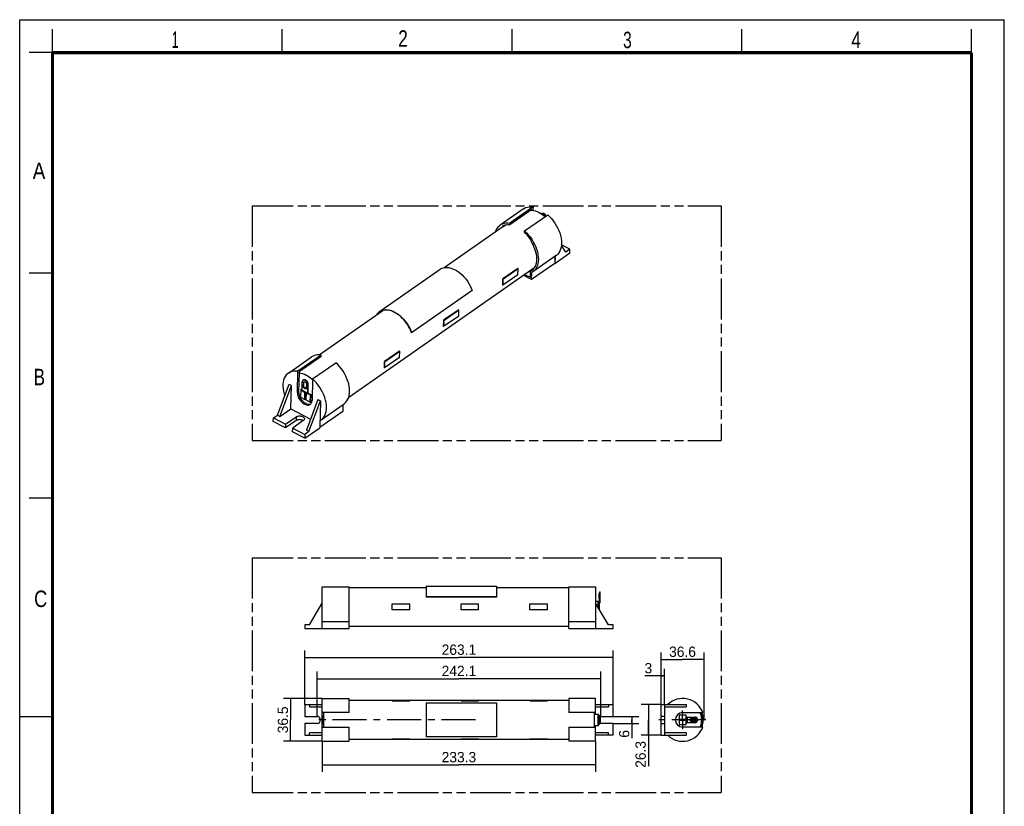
# Model space of a CAD drawing. Header units: millimetres. Extents: x 0 to 210, y 0 to 297.
# Tile 2 of 2: x 0 to 210, y 129 to 297. Entities that reach past the tile are written whole.
import ezdxf
from ezdxf.enums import TextEntityAlignment as Align

# ---------------------------------------------------------------- set-up
doc = ezdxf.new("R2010")
doc.units = ezdxf.units.MM
doc.header["$LTSCALE"] = 19.36
doc.linetypes.add('CENTER', pattern=[0.6, 0.375, -0.075, 0.075, -0.075])
doc.linetypes.add('PHANTOM', pattern=[0.8, 0.45, -0.05, 0.1, -0.05, 0.1, -0.05])
doc.layers.get('0').update_dxf_attribs({"linetype": 'CONTINUOUS'})
for name, color, linetype in [('DEFAULT_3', 7, 'PHANTOM'), ('Z_AXIS', 7, 'CONTINUOUS'), ('Z_DIM_2D', 7, 'CONTINUOUS')]:
    doc.layers.add(name, color=color, linetype=linetype)
doc.styles.add('TEXTSTYLE_2', font='txt', dxfattribs={"width": 0.75})
doc.styles.add('TEXTSTYLE_3', font='tridonic-metric-print-light.otf')
doc.dimstyles.new('DIMSTYLE_1', dxfattribs={"dimtxt": 2.2, "dimasz": 3.5, "dimexe": 1.5, "dimexo": 0, "dimgap": 0.55, "dimtad": 1, "dimdec": 1, "dimlfac": 4, "dimdsep": 46, "dimtxsty": 'TEXTSTYLE_3', "dimcen": 0.09, "dimclrt": 5, "dimadec": 1, "dimazin": 2, "dimtp": 0.5, "dimtm": 0.5, "dimtfac": 1, "dimtdec": 1, "dimtofl": 0, "dimtmove": 0, "dimatfit": 3, "dimfxl": 0, "dimtolj": 1, "dimarcsym": 0})
doc.dimstyles.new('DIMSTYLE_2', dxfattribs={"dimtxt": 2.2, "dimasz": 3.5, "dimexe": 1.5, "dimexo": 0, "dimgap": 0.55, "dimtad": 1, "dimlfac": 4, "dimdsep": 46, "dimtxsty": 'TEXTSTYLE_3', "dimcen": 0.09, "dimclrt": 5, "dimazin": 2, "dimtp": 0.3, "dimtm": 0.3, "dimtfac": 1, "dimtofl": 0, "dimtmove": 0, "dimatfit": 3, "dimfxl": 0, "dimtolj": 1, "dimarcsym": 0})
doc.dimstyles.new('DIMSTYLE_3', dxfattribs={"dimtxt": 2.2, "dimasz": 3.5, "dimexe": 1.5, "dimexo": 0, "dimgap": 0.55, "dimtad": 1, "dimdec": 1, "dimlfac": 4, "dimdsep": 46, "dimtxsty": 'TEXTSTYLE_3', "dimcen": 0.09, "dimclrt": 5, "dimadec": 1, "dimazin": 2, "dimtp": 0.3, "dimtm": 0.3, "dimtfac": 1, "dimtdec": 1, "dimtofl": 0, "dimtmove": 0, "dimatfit": 3, "dimfxl": 0, "dimtolj": 1, "dimarcsym": 0})
doc.dimstyles.new('DIMSTYLE_4', dxfattribs={"dimtxt": 2.2, "dimasz": 3.5, "dimexe": 1.5, "dimexo": 0, "dimgap": 0.55, "dimtad": 1, "dimlfac": 4, "dimdsep": 46, "dimtxsty": 'TEXTSTYLE_3', "dimcen": 0.09, "dimclrt": 5, "dimazin": 2, "dimtp": 0.1, "dimtm": 0.1, "dimtfac": 1, "dimtofl": 0, "dimtmove": 0, "dimatfit": 3, "dimfxl": 0, "dimtolj": 1, "dimarcsym": 0})
doc.dimstyles.new('DIMSTYLE_5', dxfattribs={"dimtxt": 2.2, "dimasz": 3.5, "dimexe": 1.5, "dimexo": 0, "dimgap": 0.55, "dimtad": 1, "dimlfac": 4, "dimdsep": 46, "dimtxsty": 'TEXTSTYLE_3', "dimcen": 0.09, "dimclrt": 5, "dimazin": 2, "dimtp": 0.2, "dimtm": 0.2, "dimtfac": 1, "dimtofl": 0, "dimtmove": 0, "dimatfit": 3, "dimfxl": 0, "dimtolj": 1, "dimarcsym": 0})

# ---------------------------------------------------------------- blocks, each defined once
blk = doc.blocks.new('*D1')
at = {"layer": 'Z_DIM_2D', "color": 2, "linetype": 'Continuous', "transparency": 16777216}
for p, q in [((60.8, 151.06), (60.8, 162.59)), ((126.57, 151.06), (126.57, 162.59)), ((60.8, 161.09), (93.68, 161.09)), ((126.57, 161.09), (93.68, 161.09))]:
    blk.add_line(p, q, dxfattribs=at)
at = {"layer": 'Z_DIM_2D', "color": 5, "linetype": 'Continuous', "transparency": 16777216, "style": 'TEXTSTYLE_3'}
blk.add_text('263.1', height=2.2, dxfattribs=at).set_placement((93.68, 161.64), align=Align.CENTER)
blk = doc.blocks.new('_NONE')
blk = doc.blocks.new('*D2')
at = {"layer": 'Z_DIM_2D', "color": 2, "linetype": 'Continuous', "transparency": 16777216}
for p, q in [((63.43, 148.53), (63.43, 158.06)), ((123.94, 148.53), (123.94, 158.06)), ((63.43, 156.56), (93.68, 156.56)), ((123.94, 156.56), (93.68, 156.56))]:
    blk.add_line(p, q, dxfattribs=at)
at = {"layer": 'Z_DIM_2D', "color": 5, "linetype": 'Continuous', "transparency": 16777216, "style": 'TEXTSTYLE_3'}
blk.add_text('242.1', height=2.2, dxfattribs=at).set_placement((93.68, 157.11), align=Align.CENTER)
blk = doc.blocks.new('*D3')
at = {"layer": 'Z_DIM_2D', "color": 2, "linetype": 'Continuous', "transparency": 16777216}
for p, q in [((64.53, 152.34), (56.28, 152.34)), ((57.78, 152.34), (57.78, 147.78)), ((57.78, 143.21), (57.78, 147.78)), ((64.53, 143.21), (56.28, 143.21))]:
    blk.add_line(p, q, dxfattribs=at)
at = {"layer": 'Z_DIM_2D', "color": 5, "linetype": 'Continuous', "transparency": 16777216, "style": 'TEXTSTYLE_3'}
blk.add_text('36.5', height=2.2, rotation=90, dxfattribs=at).set_placement((57.23, 147.78), align=Align.CENTER)
blk = doc.blocks.new('*D4')
at = {"layer": 'Z_DIM_2D', "color": 2, "linetype": 'Continuous', "transparency": 16777216}
for p, q in [((136.79, 151.06), (136.79, 162.15)), ((145.95, 147.78), (145.95, 162.15)), ((136.79, 160.65), (141.37, 160.65)), ((145.95, 160.65), (141.37, 160.65))]:
    blk.add_line(p, q, dxfattribs=at)
at = {"layer": 'Z_DIM_2D', "color": 5, "linetype": 'Continuous', "transparency": 16777216, "style": 'TEXTSTYLE_3'}
blk.add_text('36.6', height=2.2, dxfattribs=at).set_placement((141.37, 161.2), align=Align.CENTER)
blk = doc.blocks.new('*D5')
at = {"layer": 'Z_DIM_2D', "color": 2, "linetype": 'Continuous', "transparency": 16777216}
for p, q in [((126.57, 148.53), (132.07, 148.53)), ((126.57, 147.03), (132.07, 147.03)), ((130.57, 148.53), (130.57, 147.78)), ((130.57, 147.03), (130.57, 147.78)), ((130.57, 147.78), (130.57, 143.89))]:
    blk.add_line(p, q, dxfattribs=at)
at = {"layer": 'Z_DIM_2D', "color": 5, "linetype": 'Continuous', "transparency": 16777216, "style": 'TEXTSTYLE_3'}
blk.add_text('6', height=2.2, rotation=90, dxfattribs=at).set_placement((130.02, 145.61), align=Align.RIGHT)
blk = doc.blocks.new('*D6')
at = {"layer": 'Z_DIM_2D', "color": 2, "linetype": 'Continuous', "transparency": 16777216}
for p, q in [((136.79, 151.06), (136.79, 158.64)), ((137.54, 151.06), (137.54, 158.64)), ((137.16, 157.14), (133.33, 157.14)), ((136.79, 157.14), (137.16, 157.14)), ((137.54, 157.14), (137.16, 157.14))]:
    blk.add_line(p, q, dxfattribs=at)
at = {"layer": 'Z_DIM_2D', "color": 5, "linetype": 'Continuous', "transparency": 16777216, "style": 'TEXTSTYLE_3'}
blk.add_text('3', height=2.2, dxfattribs=at).set_placement((134.9, 157.69), align=Align.RIGHT)
blk = doc.blocks.new('*D7')
at = {"layer": 'Z_DIM_2D', "color": 2, "linetype": 'Continuous', "transparency": 16777216}
for p, q in [((136.79, 151.06), (132.58, 151.06)), ((134.08, 151.06), (134.08, 147.78)), ((134.08, 144.49), (134.08, 147.78)), ((134.08, 147.78), (134.08, 137.91)), ((136.79, 144.49), (132.58, 144.49))]:
    blk.add_line(p, q, dxfattribs=at)
at = {"layer": 'Z_DIM_2D', "color": 5, "linetype": 'Continuous', "transparency": 16777216, "style": 'TEXTSTYLE_3'}
blk.add_text('26.3', height=2.2, rotation=90, dxfattribs=at).set_placement((133.53, 143.28), align=Align.RIGHT)
blk = doc.blocks.new('*D8')
at = {"layer": 'Z_DIM_2D', "color": 2, "linetype": 'Continuous', "transparency": 16777216}
for p, q in [((64.53, 143.21), (64.53, 136.69)), ((122.84, 143.21), (122.84, 136.69)), ((64.53, 138.19), (93.68, 138.19)), ((122.84, 138.19), (93.68, 138.19))]:
    blk.add_line(p, q, dxfattribs=at)
at = {"layer": 'Z_DIM_2D', "color": 5, "linetype": 'Continuous', "transparency": 16777216, "style": 'TEXTSTYLE_3'}
blk.add_text('233.3', height=2.2, dxfattribs=at).set_placement((93.68, 138.74), align=Align.CENTER)

msp = doc.modelspace()

# ---------------------------------------------------------------- linework, layer by layer
at = {"color": 2, "linetype": 'Continuous'}
for p, q in [((0, 0), (0, 297)), ((0, 297), (210, 297)), ((210, 0), (210, 297)), ((7, 290), (7, 295)), ((56, 290), (56, 295)), ((105, 290), (105, 295)), ((154, 290), (154, 295)), ((203, 290), (203, 295)), ((7, 290), (2, 290)), ((7, 243), (2, 243)), ((7, 195), (2, 195)), ((0, 148.5), (7, 148.5))]:
    msp.add_line(p, q, dxfattribs=at)
at = {"color": 7, "linetype": 'Continuous'}
for p, q in [((107.4445, 256.695), (102.5, 253.243)), ((109.2227, 256.5762), (104.5362, 253.3042)), ((109.4904, 257.0962), (104.5459, 253.6441)), ((109.0167, 256.4323), (109.2183, 256.4192)), ((109.2183, 256.4192), (109.2227, 256.5762)), ((109.4904, 257.0962), (109.47, 256.3781)), ((107.6779, 251.9889), (112.6224, 255.4409)), ((90.5024, 244.1554), (102.8339, 252.7647)), ((102.8333, 252.7642), (103.036, 252.8894)), ((103.036, 252.8894), (103.5876, 253.2745)), ((104.5459, 253.6441), (104.5362, 253.3042)), ((107.6682, 251.649), (107.6779, 251.9889)), ((116.5026, 247.4884), (115.551, 248.9027)), ((117.3625, 248.0888), (115.5604, 249.0412)), ((117.3625, 248.0888), (116.5026, 247.4884)), ((117.3399, 247.2923), (117.3625, 248.0888)), ((114.4093, 246.7191), (109.4648, 243.2671)), ((114.153, 246.5402), (114.1113, 245.0695)), ((114.1367, 245.056), (117.3399, 247.2923)), ((114.1794, 246.5586), (114.1367, 245.056)), ((70.1862, 216.5559), (109.8402, 244.2406)), ((76.7599, 234.809), (89.6586, 243.8143)), ((106.2523, 243.9998), (103.0277, 241.7485)), ((103.0762, 241.7229), (106.3008, 243.9742)), ((106.3008, 243.9742), (106.2523, 243.9998)), ((106.2631, 242.6468), (106.3008, 243.9742)), ((109.4591, 243.7835), (108.9377, 243.4195)), ((114.1113, 245.0695), (109.1668, 241.6175)), ((114.1113, 245.0695), (114.1367, 245.056)), ((103.0277, 241.7485), (103.0762, 241.7229)), ((106.2631, 242.6468), (103.0385, 240.3955)), ((103.0385, 240.3955), (103.0762, 241.7229)), ((109.1668, 241.6175), (107.4116, 242.5451)), ((107.6752, 242.7291), (108.8703, 242.0975)), ((108.9058, 243.3502), (108.8703, 242.0975)), ((108.9076, 243.3668), (108.9058, 243.3502)), ((108.9462, 243.4245), (108.9378, 243.4194)), ((108.9462, 243.4245), (109.2371, 243.5962)), ((109.1668, 241.6175), (109.2092, 243.1121)), ((109.465, 243.2662), (109.2092, 243.1121)), ((103.0158, 240.5748), (102.99, 240.4211)), ((103.0385, 240.3955), (102.99, 240.4211)), ((96.499, 239.3), (83.6003, 230.2947)), ((63.8963, 225.5801), (77.4604, 235.05)), ((76.217, 234.1819), (76.1884, 234.2119)), ((76.9703, 234.8616), (76.7955, 234.7515)), ((93.6331, 235.1896), (90.4084, 232.9383)), ((93.6439, 233.8366), (90.4193, 231.5853)), ((90.4569, 232.9127), (93.6816, 235.164)), ((93.6816, 235.164), (93.6331, 235.1896)), ((93.6439, 233.8366), (93.6816, 235.164)), ((90.3966, 231.7646), (90.3708, 231.6109)), ((90.4193, 231.5853), (90.3708, 231.6109)), ((90.4084, 232.9383), (90.4569, 232.9127)), ((90.4193, 231.5853), (90.4569, 232.9127)), ((83.6003, 230.2947), (83.5538, 230.296)), ((57.3008, 221.6869), (62.2453, 225.139)), ((64.2912, 225.5401), (59.3467, 222.088)), ((64.2816, 225.2002), (59.595, 221.9282)), ((64.2816, 225.2002), (64.2912, 225.5401)), ((81.0139, 226.3794), (77.7892, 224.1281)), ((81.0247, 225.0264), (77.8, 222.7751)), ((77.8377, 224.1025), (81.0624, 226.3538)), ((81.0624, 226.3538), (81.0139, 226.3794)), ((81.0247, 225.0264), (81.0624, 226.3538)), ((62.4787, 220.4328), (67.4232, 223.8848)), ((77.7774, 222.9544), (77.7515, 222.8008)), ((77.8, 222.7751), (77.7515, 222.8008)), ((77.7892, 224.1281), (77.8377, 224.1025)), ((77.8, 222.7751), (77.8377, 224.1025)), ((59.2172, 217.5266), (59.3467, 222.088)), ((59.5883, 221.6906), (59.4752, 217.7067)), ((59.5567, 221.6915), (59.5583, 221.7488)), ((59.9546, 221.6261), (59.5567, 221.6915)), ((59.5583, 221.7488), (59.5906, 221.7713)), ((59.595, 221.9282), (59.5906, 221.7713)), ((54.9755, 212.7476), (57.4582, 219.2948)), ((55.5103, 212.465), (57.993, 219.0122)), ((57.4582, 219.2948), (57.993, 219.0122)), ((57.8535, 214.101), (57.993, 219.0122)), ((62.3004, 220.4426), (62.4746, 220.2867)), ((62.473, 220.2318), (62.3212, 220.3694)), ((62.4787, 220.4328), (62.3492, 215.8713)), ((62.8825, 220.0429), (62.4787, 220.4328)), ((60.3815, 217.8438), (60.3703, 217.836)), ((61.5911, 217.2047), (61.5798, 217.1968)), ((63.6204, 216.0381), (61.1377, 209.491)), ((61.6724, 209.2084), (64.1551, 215.7555)), ((63.6204, 216.0381), (64.1551, 215.7555)), ((64.1551, 215.7555), (63.9931, 210.0479)), ((64.2656, 211.711), (69.2101, 215.163)), ((68.9539, 214.9841), (68.9121, 213.5134)), ((54.093, 211.3508), (54.1156, 212.1472)), ((54.1156, 212.1472), (54.9755, 212.7476)), ((54.1156, 212.1472), (56.7002, 210.7813)), ((54.9755, 212.7476), (55.5103, 212.465)), ((55.5103, 212.465), (57.8535, 214.101)), ((56.7002, 210.7813), (58.9574, 212.3573)), ((57.8535, 214.101), (62.0457, 211.8855)), ((68.9121, 213.5134), (63.994, 210.0798)), ((56.6776, 209.9849), (54.093, 211.3508)), ((58.9348, 211.5608), (56.6776, 209.9849)), ((56.7002, 210.7813), (56.6776, 209.9849)), ((60.4853, 211.5498), (58.228, 209.9739)), ((60.4284, 211.557), (60.3058, 211.626)), ((60.4599, 211.5321), (60.4284, 211.557)), ((60.7899, 207.8116), (63.9931, 210.0479)), ((64.0363, 211.5699), (64.2661, 211.7106)), ((58.2054, 209.1775), (58.228, 209.9739)), ((60.7899, 207.8116), (58.2054, 209.1775)), ((58.228, 209.9739), (60.8125, 208.608)), ((60.8125, 208.608), (60.7899, 207.8116)), ((61.6724, 209.2084), (60.8125, 208.608)), ((61.6724, 209.2084), (61.1377, 209.491)), ((64.5282, 167.2589), (64.5282, 176.1515)), ((64.5282, 176.1515), (70.2782, 176.1515)), ((70.2782, 167.2589), (70.2782, 176.1515)), ((70.2782, 175.9808), (86.6782, 175.9808)), ((86.6782, 176.2683), (101.6782, 176.2683)), ((86.6782, 176.2679), (86.6782, 173.9591)), ((101.6782, 176.2679), (101.6782, 173.9591)), ((101.6782, 175.9808), (117.0907, 175.9808)), ((117.0907, 176.1515), (122.8407, 176.1515)), ((117.0907, 167.2589), (117.0907, 176.1515)), ((122.8407, 176.1515), (122.8407, 167.2589)), ((61.8032, 168.0089), (64.5282, 172.6339)), ((79.4532, 171.2308), (79.4532, 172.4808)), ((79.4532, 172.4808), (83.2032, 172.4808)), ((83.2032, 171.2308), (83.2032, 172.4808)), ((101.6782, 173.9808), (86.6782, 173.9808)), ((101.6782, 173.9591), (86.6782, 173.9591)), ((94.1282, 171.2308), (94.1282, 172.4808)), ((94.1282, 172.4808), (97.8782, 172.4808)), ((97.8782, 171.2308), (97.8782, 172.4808)), ((108.8032, 172.4808), (112.5532, 172.4808)), ((108.8032, 171.2308), (108.8032, 172.4808)), ((112.5532, 171.2308), (112.5532, 172.4808)), ((122.8407, 173.1058), (123.3532, 173.1058)), ((125.5657, 168.0089), (122.8407, 172.6339)), ((123.4782, 172.9805), (123.4782, 172.5925)), ((123.4782, 172.4875), (123.4782, 171.5519)), ((83.2032, 171.2308), (79.4532, 171.2308)), ((97.8782, 171.2308), (94.1282, 171.2308)), ((112.5532, 171.2308), (108.8032, 171.2308)), ((60.8032, 168.0089), (60.8032, 167.2589)), ((61.8032, 168.0089), (60.8032, 168.0089)), ((70.2782, 168.6664), (64.5282, 168.6664)), ((122.8407, 168.6664), (117.0907, 168.6664)), ((126.5657, 168.0089), (125.5657, 168.0089)), ((126.5657, 167.2589), (126.5657, 168.0089)), ((60.8032, 167.2589), (70.2782, 167.2589)), ((70.2782, 167.7308), (117.0907, 167.7308)), ((117.0907, 167.2589), (126.5657, 167.2589)), ((64.5282, 148.3119), (64.5282, 152.3397)), ((64.5282, 152.3394), (70.2782, 152.3394)), ((70.2782, 149.3144), (70.2782, 152.3396)), ((117.0907, 151.9019), (70.2782, 151.9019)), ((79.4532, 151.9019), (79.4532, 151.8543)), ((79.4532, 151.8543), (83.2032, 151.8543)), ((83.2032, 151.8543), (83.2032, 151.9019)), ((86.6782, 151.4155), (86.6782, 144.1384)), ((86.6782, 151.4155), (101.6782, 151.4155)), ((94.1282, 151.9019), (94.1282, 151.8543)), ((94.1282, 151.8543), (97.8782, 151.8543)), ((97.8782, 151.8543), (97.8782, 151.9019)), ((101.6782, 151.4155), (101.6782, 144.1384)), ((108.8032, 151.9019), (108.8032, 151.8543)), ((108.8032, 151.8543), (112.5532, 151.8543)), ((112.5532, 151.8543), (112.5532, 151.9019)), ((117.0907, 152.3395), (117.0907, 149.3144)), ((122.8407, 152.3394), (117.0907, 152.3394)), ((122.8407, 149.0269), (122.8407, 152.3396)), ((60.8032, 151.0644), (60.8032, 148.5269)), ((60.8032, 151.0644), (64.5282, 151.0644)), ((61.8032, 151.0644), (61.8032, 150.5394)), ((61.8032, 150.5394), (64.5282, 150.5394)), ((70.2782, 149.3144), (64.5282, 149.3144)), ((64.7907, 149.3144), (64.7907, 146.2394)), ((122.8407, 149.3144), (117.0907, 149.3144)), ((122.5407, 149.3144), (122.5407, 146.2394)), ((122.8407, 151.0644), (126.5657, 151.0644)), ((122.8407, 150.5394), (125.5657, 150.5394)), ((125.5657, 151.0644), (125.5657, 150.5394)), ((126.5657, 148.5269), (126.5657, 151.0644)), ((136.7888, 144.4894), (136.7888, 151.0644)), ((136.7888, 151.0644), (142.1638, 151.0644)), ((137.5388, 151.0644), (137.5388, 144.4894)), ((137.5388, 150.5394), (142.1638, 150.5394)), ((141.3857, 149.3144), (145.6813, 149.3144)), ((142.1638, 151.0644), (142.1638, 150.5394)), ((60.8032, 148.5269), (63.4282, 148.5269)), ((60.8032, 147.0269), (60.8032, 144.4894)), ((63.4282, 147.0269), (60.8032, 147.0269)), ((64.5282, 143.2143), (64.5282, 147.142)), ((122.5407, 149.0269), (123.3532, 149.0269)), ((123.4782, 148.9019), (123.4782, 148.7234)), ((123.4782, 148.6344), (123.4782, 146.846)), ((123.9407, 148.5269), (126.5657, 148.5269)), ((126.5657, 147.0269), (123.9407, 147.0269)), ((126.5657, 144.4894), (126.5657, 147.0269)), ((137.5388, 148.5269), (136.7888, 148.5269)), ((136.7888, 147.0269), (137.5388, 147.0269)), ((61.8032, 144.4894), (61.8032, 145.0144)), ((64.5282, 145.0144), (61.8032, 145.0144)), ((64.5282, 146.2394), (70.2782, 146.2394)), ((70.2782, 143.2144), (70.2782, 146.2394)), ((117.0907, 146.2394), (122.8407, 146.2394)), ((117.0907, 146.2394), (117.0907, 143.2143)), ((123.3532, 146.5269), (122.5407, 146.5269)), ((122.8407, 143.2142), (122.8407, 146.5269)), ((125.5657, 145.0144), (122.8407, 145.0144)), ((123.4782, 146.7769), (123.4782, 146.652)), ((125.5657, 144.4894), (125.5657, 145.0144)), ((142.1638, 145.0144), (137.5388, 145.0144)), ((145.6813, 146.2394), (141.3857, 146.2394)), ((142.1638, 145.0144), (142.1638, 144.4894)), ((60.8032, 144.4894), (64.5282, 144.4894)), ((64.5282, 143.2144), (70.2782, 143.2144)), ((70.2782, 143.6519), (117.0907, 143.6519)), ((79.4532, 143.6996), (79.4532, 143.6519)), ((83.2032, 143.6996), (79.4532, 143.6996)), ((83.2032, 143.6519), (83.2032, 143.6996)), ((101.6782, 144.1384), (86.6782, 144.1384)), ((97.8782, 143.6996), (94.1282, 143.6996)), ((94.1282, 143.6996), (94.1282, 143.6519)), ((97.8782, 143.6519), (97.8782, 143.6996)), ((112.5532, 143.6996), (108.8032, 143.6996)), ((108.8032, 143.6996), (108.8032, 143.6519)), ((112.5532, 143.6519), (112.5532, 143.6996)), ((122.8407, 143.2144), (117.0907, 143.2144)), ((126.5657, 144.4894), (122.8407, 144.4894)), ((136.7888, 144.4894), (142.1638, 144.4894))]:
    msp.add_line(p, q, dxfattribs=at)
at = {"color": 6, "linetype": 'Continuous'}
for p, q in [((111.24, 255.6428), (111.2681, 255.6679)), ((111.3541, 255.7279), (111.4182, 255.7608)), ((60.2125, 218.041), (60.2634, 219.8334)), ((60.2706, 219.9243), (60.2634, 219.8334)), ((60.5094, 219.6253), (60.4899, 218.935)), ((60.5681, 220.2583), (60.5009, 220.2231)), ((60.5981, 219.8193), (60.6191, 219.8322)), ((60.6123, 219.8282), (60.5982, 219.8191)), ((60.7145, 219.8534), (60.773, 219.8471)), ((60.773, 219.8471), (60.8388, 219.8257)), ((61.1352, 219.5501), (61.1744, 219.4709)), ((61.1752, 218.52), (61.1514, 218.4806)), ((61.1896, 218.5645), (61.1752, 218.52)), ((61.1949, 218.6152), (61.1896, 218.5645)), ((61.2028, 218.5582), (61.1978, 218.505)), ((61.2028, 218.5582), (61.2224, 219.2485)), ((61.2191, 219.3176), (61.2224, 219.2485)), ((61.422, 217.4018), (61.4729, 219.1942)), ((61.4559, 219.373), (61.4265, 219.4792)), ((61.471, 219.2794), (61.4559, 219.373)), ((61.4729, 219.1942), (61.471, 219.2794)), ((61.508, 217.4618), (61.5589, 219.2542)), ((61.5589, 219.2542), (61.557, 219.3394)), ((59.9593, 218.1537), (59.9141, 216.5609)), ((59.9141, 216.5609), (60.8053, 216.0899)), ((60.0453, 218.2138), (59.9593, 218.1537)), ((60.2038, 218.0245), (59.9593, 218.1537)), ((60.0453, 218.2138), (60.2148, 218.1241)), ((60.2262, 217.9626), (60.2179, 217.9855)), ((60.2693, 217.9212), (60.2598, 217.9253)), ((60.2599, 217.9253), (60.2693, 217.9212)), ((60.3711, 217.8665), (60.3703, 217.836)), ((60.7772, 217.6524), (60.7773, 217.6527)), ((60.7784, 217.6513), (60.7772, 217.6524)), ((60.7773, 217.6527), (60.7809, 217.6499)), ((60.8053, 216.0899), (60.8477, 217.5837)), ((60.8474, 217.5965), (60.8477, 217.5837)), ((60.9314, 217.5619), (60.8913, 216.1499)), ((60.9483, 217.5615), (60.9708, 217.5504)), ((60.9708, 217.5504), (60.9484, 217.5614)), ((61.1023, 217.4491), (61.0599, 215.9553)), ((61.102, 217.4619), (61.1023, 217.4491)), ((61.4229, 217.3723), (61.422, 217.4018)), ((61.4274, 217.3463), (61.4229, 217.3723)), ((61.4788, 217.282), (61.4693, 217.2861)), ((61.5514, 217.2567), (61.4788, 217.282)), ((61.5316, 217.404), (61.5364, 217.4019)), ((61.5364, 217.4019), (61.6089, 217.3766)), ((61.547, 217.2594), (61.5561, 217.2546)), ((61.5669, 217.2456), (61.5611, 217.2514)), ((61.5798, 217.1968), (61.5826, 217.2958)), ((61.5826, 217.2958), (61.6686, 217.3559)), ((61.9964, 217.0771), (61.5826, 217.2958)), ((61.6093, 217.3773), (61.6184, 217.3725)), ((61.6686, 217.3559), (62.0823, 217.1372)), ((61.9511, 215.4843), (61.9964, 217.0771)), ((62.0823, 217.1372), (61.9964, 217.0771)), ((62.0823, 217.1372), (62.0371, 215.5444)), ((60.8053, 216.0899), (60.8913, 216.1499)), ((61.0599, 215.9553), (61.9511, 215.4843)), ((62.0371, 215.5444), (61.9511, 215.4843)), ((123.6722, 175.0971), (123.7722, 175.0971)), ((123.6722, 175.0971), (123.6722, 172.8153)), ((123.7722, 172.8153), (123.7722, 175.0971)), ((123.4782, 172.6058), (123.5782, 172.6058)), ((123.5496, 172.6658), (123.6365, 172.7387)), ((123.5782, 172.6058), (123.5782, 171.3822)), ((123.6139, 172.5892), (123.7008, 172.6621)), ((64.5341, 147.1832), (64.5341, 148.3707)), ((64.5341, 148.3707), (64.6341, 148.3707)), ((64.6341, 147.1832), (64.6341, 148.3707)), ((64.6594, 148.3707), (64.7802, 148.3707)), ((64.6594, 147.1832), (64.7802, 147.1832)), ((64.6955, 147.6672), (64.6841, 147.673)), ((64.7098, 147.6615), (64.6955, 147.6672)), ((64.7282, 148.3707), (64.7282, 148.7769)), ((64.7907, 148.7769), (64.7282, 148.7769)), ((64.7282, 146.7769), (64.7282, 147.1832)), ((64.7405, 147.8999), (64.7567, 147.9017)), ((64.7907, 147.9019), (64.7567, 147.9019)), ((64.7567, 147.6522), (64.7658, 147.652)), ((64.7907, 147.6519), (64.7567, 147.6519)), ((64.7658, 147.652), (64.7743, 147.6519)), ((123.4782, 148.7769), (123.5782, 148.7769)), ((123.4782, 148.6344), (123.4782, 148.7234)), ((123.6469, 148.3707), (123.4782, 148.3707)), ((123.4782, 147.9019), (123.5496, 147.9019)), ((123.4782, 147.6519), (123.5496, 147.6519)), ((123.4782, 147.1832), (123.6469, 147.1832)), ((123.5406, 147.9019), (123.532, 147.9019)), ((123.5496, 147.9017), (123.5406, 147.9019)), ((123.5658, 147.6539), (123.5496, 147.6522)), ((123.5782, 148.7769), (123.5782, 148.3707)), ((123.5782, 147.1832), (123.5782, 146.7769)), ((123.5965, 147.8924), (123.6108, 147.8867)), ((123.6108, 147.8867), (123.6222, 147.8808)), ((123.6722, 148.3707), (123.6722, 147.1832)), ((123.7722, 147.1832), (123.6722, 147.1832)), ((123.7722, 148.3707), (123.7722, 147.1832)), ((140.6357, 148.7769), (140.6357, 147.9019)), ((142.1357, 148.7769), (140.6357, 148.7769)), ((140.6357, 147.9019), (142.1191, 147.9019)), ((140.6357, 147.6519), (140.6357, 146.7769)), ((142.1191, 147.6519), (140.6357, 147.6519)), ((142.0424, 148.3707), (144.0332, 148.3707)), ((142.0424, 147.1832), (144.0332, 147.1832)), ((142.1326, 147.8999), (142.1191, 147.9017)), ((142.1357, 148.3707), (142.1357, 148.7769)), ((142.1357, 146.7769), (142.1357, 147.1832)), ((142.1704, 147.6672), (142.1816, 147.674)), ((142.1816, 147.674), (142.192, 147.682)), ((142.2058, 147.858), (142.192, 147.8719)), ((142.2178, 147.8413), (142.2058, 147.858)), ((142.218, 147.7127), (142.2275, 147.7327)), ((143.3107, 147.4769), (143.2611, 147.4807)), ((143.9607, 148.1269), (143.3107, 148.1269)), ((143.3107, 147.4269), (143.9607, 147.4269)), ((143.9607, 148.0769), (144.0103, 148.0732)), ((64.7907, 146.7769), (64.7282, 146.7769)), ((123.4782, 146.7769), (123.4782, 146.846)), ((123.4782, 146.7769), (123.5782, 146.7769)), ((140.6357, 146.7769), (142.1357, 146.7769))]:
    msp.add_line(p, q, dxfattribs=at)
at = {"color": 9, "linetype": 'Continuous'}
for p, q in [((60.5837, 218.9353), (60.6034, 219.6284)), ((61.2146, 219.3082), (61.1949, 218.6152)), ((61.5589, 219.2542), (61.4729, 219.1942)), ((59.4752, 217.7067), (59.2172, 217.5266)), ((60.2125, 218.041), (61.422, 217.4018)), ((60.7773, 217.6527), (60.2693, 217.9212)), ((60.3703, 217.836), (60.8477, 217.5837)), ((61.4788, 217.282), (60.9708, 217.5504)), ((61.1023, 217.4491), (61.5798, 217.1968)), ((61.5373, 217.4145), (61.5132, 217.4272)), ((61.5364, 217.4019), (61.5275, 217.4066)), ((58.9574, 212.3573), (58.9348, 211.5608)), ((123.6222, 173.4811), (123.6222, 174.7306)), ((123.6722, 174.4308), (123.6222, 174.4308)), ((123.7722, 174.5033), (123.6722, 174.5033)), ((123.3532, 171.764), (123.3532, 173.1058)), ((123.6222, 173.7808), (123.6722, 173.7808)), ((64.6341, 147.1832), (64.5341, 147.1832)), ((64.6698, 148.1402), (64.6698, 148.3707)), ((64.6698, 147.1832), (64.6698, 147.4134)), ((64.6841, 148.0769), (64.6841, 147.4769)), ((64.7567, 147.9017), (64.7567, 148.3707)), ((64.7567, 147.1832), (64.7567, 147.6522)), ((123.3532, 146.5269), (123.3532, 149.0269)), ((123.5496, 148.3707), (123.5496, 147.9017)), ((123.5496, 147.6522), (123.5496, 147.1832)), ((123.6222, 147.4769), (123.6222, 148.0769)), ((123.6365, 148.3707), (123.6365, 148.1404)), ((123.6365, 147.4136), (123.6365, 147.1832)), ((123.6722, 148.3707), (123.7722, 148.3707)), ((142.0424, 148.3707), (142.0424, 147.9019)), ((142.0424, 147.6519), (142.0424, 147.1832)), ((142.1191, 147.9017), (142.1191, 148.3707)), ((142.1191, 147.1832), (142.1191, 147.6522)), ((142.192, 147.8719), (142.192, 148.3707)), ((142.192, 147.1832), (142.192, 147.682)), ((142.3452, 148.3707), (142.3452, 147.1832)), ((143.308, 148.0769), (143.9607, 148.0769)), ((143.3107, 148.0769), (143.3107, 148.1269)), ((143.9634, 147.4769), (143.3107, 147.4769)), ((143.9607, 147.4769), (143.9607, 147.4269))]:
    msp.add_line(p, q, dxfattribs=at)
at = {"color": 7, "linetype": 'Continuous', "const_width": 0.7}
for points in [[(7, 7), (7, 290)], [(7, 290), (203, 290)], [(203, 7), (203, 290)]]:
    msp.add_lwpolyline(points, dxfattribs=at)
at = {"color": 7, "linetype": 'Continuous'}
for points in [[(107.4443, 256.6948), (107.5692, 256.776), (107.9065, 256.9449), (108.2798, 257.0621), (108.6749, 257.127), (109.0768, 257.1382), (109.4904, 257.0962)], [(109.2183, 256.4192), (109.594, 256.3578), (109.9776, 256.2542), (110.3703, 256.1082), (110.768, 255.9205), (111.1677, 255.6916), (111.5666, 255.4221), (111.9603, 255.113), (112.0446, 255.0376)], [(112.6224, 255.4409), (113.0228, 255.0544), (113.409, 254.6293), (113.7856, 254.16), (114.1385, 253.6631), (114.4547, 253.154), (114.7364, 252.6302), (114.9828, 252.0933), (115.1907, 251.5458), (115.3581, 250.9836), (115.4807, 250.4285), (115.5516, 249.901), (115.5756, 249.4003), (115.5559, 248.9351), (115.4901, 248.4964), (115.3761, 248.0722), (115.2167, 247.6797), (115.0123, 247.3314), (114.7685, 247.0289), (114.4918, 246.7784), (114.4095, 246.7183)], [(101.5275, 251.8526), (101.627, 252.1351), (101.8169, 252.5085), (102.0466, 252.8284), (102.3146, 253.099), (102.4998, 253.2427)], [(102.4998, 253.2427), (102.6186, 253.3202), (102.9567, 253.4907), (103.3311, 253.6091), (103.7276, 253.6747), (104.1308, 253.6862), (104.5459, 253.6441)], [(103.036, 252.8894), (103.0629, 252.9447), (103.0844, 253.0029), (103.1006, 253.0642), (103.1116, 253.1285)], [(103.1116, 253.1285), (103.3252, 253.2083), (103.5492, 253.268), (103.7841, 253.3077), (104.0279, 253.3271), (104.2784, 253.3259), (104.5362, 253.3042)], [(107.6682, 251.649), (107.9171, 251.4042), (108.1578, 251.1475), (108.391, 250.8779), (108.6148, 250.5981), (108.8271, 250.3104), (109.0285, 250.014)], [(107.6779, 251.9889), (108.082, 251.5985), (108.4711, 251.1695), (108.8499, 250.6963), (109.2043, 250.1957), (109.5209, 249.6835), (109.8025, 249.1569), (110.0482, 248.6176), (110.2548, 248.0684), (110.4204, 247.5055), (110.5408, 246.9504), (110.6096, 246.4247), (110.6312, 245.9252), (110.6087, 245.458), (110.5399, 245.0172), (110.4227, 244.5938), (110.26, 244.2031), (110.0521, 243.8568), (109.8048, 243.5568), (109.5246, 243.3092), (109.465, 243.2662)], [(109.0285, 250.014), (109.0324, 249.9476), (109.0414, 249.8777), (109.0557, 249.8041), (109.0751, 249.7269)], [(109.0751, 249.7269), (109.2979, 249.3381), (109.4973, 248.9444), (109.674, 248.5444), (109.8261, 248.1425), (109.9518, 247.7431), (110.0517, 247.3448)], [(109.2371, 243.5962), (109.5383, 243.8504), (109.7791, 244.1398), (109.978, 244.4682), (110.1285, 244.8252), (110.2352, 245.2067), (110.3014, 245.5957), (110.3249, 246.0204), (110.3045, 246.5057), (110.2405, 247.0435)], [(110.0517, 247.3448), (110.0945, 247.2647), (110.1402, 247.1878), (110.1889, 247.114), (110.2405, 247.0435)], [(89.6549, 243.8109), (89.752, 243.8755), (90.049, 244.0284), (90.3878, 244.1365), (90.7545, 244.1969), (91.1394, 244.2022), (91.535, 244.1584), (91.9276, 244.0692), (92.3254, 243.9338), (92.7349, 243.7521), (93.147, 243.5264), (93.5546, 243.2594), (93.9582, 242.9495), (94.3566, 242.5971), (94.7477, 242.1989), (95.1361, 241.7418), (95.4994, 241.2549), (95.8146, 240.7617), (96.0873, 240.2658), (96.3152, 239.78), (96.499, 239.3)], [(103.0277, 241.7485), (103.0442, 241.5724), (103.0546, 241.3988), (103.059, 241.2278), (103.0573, 241.0592)], [(108.9378, 243.4194), (108.9349, 243.4172), (108.9253, 243.4076), (108.9174, 243.3957), (108.9114, 243.382), (108.9076, 243.3668)], [(103.0573, 241.0592), (103.0495, 240.8938), (103.0357, 240.7324), (103.0158, 240.5748)], [(76.1884, 234.2119), (76.3722, 234.4615), (76.5938, 234.6799), (76.7562, 234.8056)], [(76.7955, 234.7515), (76.6816, 234.6667), (76.4363, 234.4355), (76.279, 234.2252)], [(76.7562, 234.8056), (76.8533, 234.8702), (77.1503, 235.0231), (77.4891, 235.1312), (77.8558, 235.1916), (78.2407, 235.1969), (78.6363, 235.1531), (79.0289, 235.0639), (79.4267, 234.9285), (79.8362, 234.7468), (80.2483, 234.5211), (80.6559, 234.2541), (81.0595, 233.9442), (81.4579, 233.5918), (81.849, 233.1936), (82.2374, 232.7365), (82.6007, 232.2496), (82.9159, 231.7564), (83.1886, 231.2605), (83.4165, 230.7747), (83.6003, 230.2947)], [(83.5538, 230.296), (83.3914, 230.7243), (83.1911, 231.1615), (82.9529, 231.6108), (82.6766, 232.0628), (82.3579, 232.5148), (82.0098, 232.9499), (81.6412, 233.3509), (81.2597, 233.7157), (80.8784, 234.0339), (80.4897, 234.3133), (80.0872, 234.5603), (79.6798, 234.7678), (79.2744, 234.9311), (78.8704, 235.0491), (78.4691, 235.1212), (78.0723, 235.1417), (77.6747, 235.1032), (77.2997, 235.0101), (76.9703, 234.8616)], [(90.4381, 232.249), (90.4303, 232.0837), (90.4165, 231.9222), (90.3966, 231.7646)], [(90.4084, 232.9383), (90.4249, 232.7622), (90.4354, 232.5886), (90.4398, 232.4176), (90.4381, 232.249)], [(64.2912, 225.5401), (63.8772, 225.5821), (63.4756, 225.5709), (63.0816, 225.5062), (62.7096, 225.3894), (62.3737, 225.2221), (62.2454, 225.1389)], [(69.2105, 215.1626), (69.2705, 215.2059), (69.5509, 215.4535), (69.7977, 215.753), (70.0049, 216.098), (70.167, 216.4871), (70.284, 216.9071), (70.353, 217.3397), (70.3762, 217.7996), (70.3562, 218.3002), (70.2895, 218.8283), (70.1714, 219.3808), (70.008, 219.941), (69.803, 220.4906), (69.5581, 221.0322), (69.2754, 221.5635), (68.9568, 222.0811), (68.6001, 222.5859), (68.219, 223.0624), (67.8284, 223.4935), (67.4232, 223.8848)], [(77.8189, 223.4388), (77.8111, 223.2735), (77.7973, 223.112), (77.7774, 222.9544)], [(77.7892, 224.1281), (77.8057, 223.952), (77.8162, 223.7785), (77.8206, 223.6074), (77.8189, 223.4388)], [(57.301, 221.6869), (57.1379, 221.5619), (56.8688, 221.2974), (56.6364, 220.9826), (56.4425, 220.6114), (56.2925, 220.2002), (56.1942, 219.7623), (56.1429, 219.3013), (56.136, 218.8293), (56.1753, 218.3351), (56.2622, 217.8048), (56.3949, 217.258), (56.5291, 216.8446)], [(59.3467, 222.088), (58.9365, 222.13), (58.5379, 222.1195), (58.1463, 222.0563), (57.7759, 221.9417), (57.4406, 221.7769), (57.301, 221.6869)], [(59.5583, 221.7488), (59.9341, 221.6874), (60.3176, 221.5838), (60.7104, 221.4378), (61.108, 221.2501), (61.5078, 221.0212), (61.9067, 220.7517), (62.3004, 220.4426)], [(62.3212, 220.3694), (61.9435, 220.6694), (61.5541, 220.9376), (61.1575, 221.1701), (60.7565, 221.3641), (60.354, 221.5174), (59.9546, 221.6261)], [(65.2311, 213.0602), (65.3448, 213.48), (65.4109, 213.9095), (65.4317, 214.3664), (65.4098, 214.8668), (65.3417, 215.3952), (65.2224, 215.9466), (65.058, 216.5053), (64.8525, 217.0531), (64.6075, 217.5926), (64.3252, 218.1215), (64.0073, 218.6366), (63.6516, 219.1391), (63.2718, 219.6135), (62.8825, 220.0429)], [(59.2172, 217.5266), (59.2205, 217.3335), (59.2496, 217.1224), (59.3069, 216.8854), (59.3852, 216.6462), (59.4772, 216.4311), (59.5867, 216.2247), (59.7158, 216.0175), (59.8615, 215.8178), (60.0212, 215.6304), (60.1949, 215.4563), (60.3839, 215.2964), (60.5815, 215.1566), (60.7813, 215.0433), (60.9833, 214.9567), (61.1876, 214.8981), (61.3877, 214.8703), (61.5778, 214.8763), (61.7557, 214.9168), (61.9185, 214.9917), (61.9548, 215.0149)], [(59.4752, 217.7067), (59.4829, 217.4845), (59.5166, 217.2559), (59.5768, 217.0189), (59.6618, 216.7795), (59.7707, 216.5418)], [(59.7707, 216.5418), (59.9011, 216.3098), (60.0512, 216.0877), (60.2181, 215.8789), (60.3992, 215.6875), (60.5911, 215.5162), (60.7909, 215.3686), (60.9949, 215.2464), (61.1996, 215.1525), (61.4017, 215.0878), (61.5976, 215.0542), (61.7841, 215.0513), (61.9576, 215.0802), (62.0756, 215.1243)], [(61.9548, 215.0149), (62.0628, 215.1068), (62.188, 215.2779), (62.2832, 215.4748), (62.3355, 215.6695), (62.3492, 215.8713)], [(58.9574, 212.3573), (59.0474, 212.4134), (59.1547, 212.4618), (59.2843, 212.5039), (59.4217, 212.5357), (59.5498, 212.5531), (59.6814, 212.5582), (59.8263, 212.5526), (59.9757, 212.5334), (60.1273, 212.4979), (60.2724, 212.4478), (60.4019, 212.3836), (60.5143, 212.3068), (60.6065, 212.2174), (60.6741, 212.1197), (60.7121, 212.0177), (60.721, 211.9252)], [(64.2661, 211.7106), (64.3489, 211.7712), (64.6257, 212.0216), (64.8688, 212.3235), (65.0723, 212.6701), (65.2311, 213.0602)], [(60.3058, 211.626), (60.165, 211.683), (60.0064, 211.7261), (59.8378, 211.7533), (59.6663, 211.762), (59.494, 211.7525), (59.3204, 211.7217), (59.1615, 211.6766), (59.0349, 211.6237), (58.9348, 211.5608)], [(60.721, 211.9252), (60.7203, 211.9127), (60.6942, 211.8041), (60.6426, 211.7022), (60.5739, 211.6188), (60.4853, 211.5498)]]:
    msp.add_lwpolyline(points, dxfattribs=at)
at = {"color": 6, "linetype": 'Continuous'}
for points in [[(111.2681, 255.6679), (111.3323, 255.7008), (111.404, 255.7197), (111.4853, 255.724)], [(111.4182, 255.7608), (111.49, 255.7798), (111.5713, 255.784), (111.6619, 255.7705), (111.7575, 255.7401), (111.8539, 255.6927), (111.9504, 255.6284), (112.0469, 255.5459), (112.1384, 255.449), (112.2207, 255.3399), (112.2917, 255.2211), (112.2954, 255.2126)], [(111.4853, 255.724), (111.5759, 255.7105), (111.6715, 255.6801), (111.7679, 255.6327), (111.8644, 255.5683), (111.9609, 255.4859), (112.0524, 255.3889), (112.1347, 255.2799), (112.2057, 255.161), (112.2094, 255.1526)], [(112.0526, 255.0432), (112.0269, 255.0905), (111.9782, 255.1615), (111.92, 255.2306), (111.8547, 255.2935), (111.7835, 255.3472), (111.7087, 255.3896), (111.6321, 255.4178), (111.5572, 255.4305), (111.5545, 255.4303)], [(60.3437, 220.0898), (60.2969, 220.0085), (60.2706, 219.9243)], [(60.4149, 220.1631), (60.4066, 220.1569), (60.3437, 220.0898)], [(60.6622, 220.2173), (60.568, 220.2185), (60.4821, 220.1983), (60.4149, 220.1631)], [(61.1142, 218.3642), (61.0931, 218.3513), (61.0496, 218.3359), (60.9978, 218.3301), (60.9393, 218.3364), (60.8735, 218.3578), (60.8056, 218.3923), (60.7397, 218.4401), (60.678, 218.4979), (60.6238, 218.5623), (60.5771, 218.6334), (60.5378, 218.7126), (60.5088, 218.7926), (60.4932, 218.8659), (60.4899, 218.935)], [(60.5094, 219.6253), (60.5145, 219.6785), (60.5284, 219.7265), (60.5517, 219.7704), (60.5826, 219.8067), (60.5981, 219.8193)], [(61.1344, 220.0943), (61.0399, 220.1644), (60.9438, 220.2187), (60.8465, 220.2568), (60.7482, 220.2773), (60.654, 220.2785), (60.5681, 220.2583)], [(61.0348, 218.42), (60.9808, 218.4232), (60.9224, 218.439), (60.8623, 218.4684), (60.8023, 218.5102), (60.7447, 218.564), (60.692, 218.628), (60.6464, 218.7022), (60.6111, 218.7811), (60.5907, 218.858), (60.5837, 218.9353)], [(60.6034, 219.6284), (60.6087, 219.679), (60.623, 219.7235), (60.6469, 219.7629), (60.6789, 219.7941), (60.7176, 219.8144), (60.7635, 219.8235)], [(60.6191, 219.8322), (60.6627, 219.8476), (60.7145, 219.8534)], [(61.1371, 219.953), (61.0484, 220.0343), (60.9539, 220.1043), (60.8578, 220.1587), (60.7605, 220.1968), (60.6622, 220.2173)], [(60.7635, 219.8235), (60.8174, 219.8203), (60.8758, 219.8045), (60.9141, 219.7858)], [(60.8388, 219.8257), (60.9067, 219.7912), (60.9726, 219.7433), (61.0343, 219.6855), (61.0885, 219.6212), (61.1352, 219.5501)], [(61.1514, 218.4806), (61.1194, 218.4495), (61.0806, 218.4291), (61.0348, 218.42)], [(61.1141, 218.3644), (61.1477, 218.3935), (61.1844, 218.4449)], [(61.1606, 218.4131), (61.1297, 218.3768), (61.1142, 218.3642)], [(61.557, 219.3394), (61.5419, 219.4331), (61.5125, 219.5392), (61.4725, 219.6461), (61.4263, 219.7406), (61.3703, 219.8312), (61.3018, 219.9242), (61.2231, 220.0131), (61.1344, 220.0943)], [(61.4265, 219.4792), (61.3865, 219.586), (61.3403, 219.6805), (61.2843, 219.7711), (61.2158, 219.8642), (61.1371, 219.953)], [(61.1978, 218.505), (61.1839, 218.457), (61.1606, 218.4131)], [(61.1744, 219.4709), (61.2034, 219.3909), (61.2191, 219.3176)], [(60.2179, 217.9855), (60.2134, 218.0115), (60.2125, 218.041)], [(60.2598, 217.9253), (60.252, 217.9302), (60.2377, 217.9439), (60.2262, 217.9626)], [(60.3703, 217.836), (60.3699, 217.848), (60.3685, 217.8589), (60.3658, 217.8689), (60.3656, 217.8694)], [(60.8013, 217.6433), (60.7872, 217.6483), (60.7791, 217.651), (60.7784, 217.6513)], [(60.8917, 217.5955), (60.866, 217.6112), (60.8418, 217.6248), (60.8198, 217.6356), (60.8013, 217.6433)], [(60.9484, 217.5614), (60.9441, 217.5638), (60.9181, 217.5791), (60.8917, 217.5955)], [(61.0978, 217.4824), (61.1004, 217.4734), (61.102, 217.4619)], [(61.4693, 217.2861), (61.4615, 217.2909), (61.4472, 217.3047), (61.4357, 217.3234), (61.4274, 217.3463)], [(61.508, 217.4618), (61.5085, 217.4471), (61.5107, 217.434)], [(61.5107, 217.434), (61.5148, 217.4226), (61.5206, 217.4132), (61.5277, 217.4064), (61.5316, 217.404)], [(61.5564, 217.2544), (61.5548, 217.2553), (61.5531, 217.256), (61.5514, 217.2567)], [(61.5611, 217.2514), (61.5596, 217.2525), (61.5581, 217.2535), (61.5564, 217.2544)], [(61.5798, 217.1968), (61.5795, 217.2088), (61.578, 217.2197), (61.5753, 217.2297), (61.5716, 217.2384), (61.5669, 217.2456)], [(61.6089, 217.3766), (61.6124, 217.3753), (61.6158, 217.3738), (61.6184, 217.3725)], [(61.6184, 217.3725), (61.6191, 217.3721), (61.6223, 217.3703), (61.6254, 217.3682), (61.6284, 217.366)], [(61.6284, 217.366), (61.6401, 217.3546), (61.6496, 217.3403)], [(64.6841, 147.8808), (64.6955, 147.8867), (64.7098, 147.8924), (64.7249, 147.8969), (64.7405, 147.8999)], [(64.7567, 147.6522), (64.7405, 147.6539), (64.7249, 147.657), (64.7098, 147.6615)], [(64.7715, 147.9019), (64.7687, 147.9019), (64.7658, 147.9019), (64.7628, 147.9018), (64.7567, 147.9017)], [(123.5348, 147.6519), (123.5376, 147.652), (123.5405, 147.652), (123.5435, 147.6521), (123.5496, 147.6522)], [(123.5496, 147.9017), (123.5658, 147.8999), (123.5814, 147.8969), (123.5965, 147.8924)], [(123.6222, 147.673), (123.6108, 147.6672), (123.5965, 147.6615), (123.5814, 147.657), (123.5658, 147.6539)], [(142.1107, 147.9019), (142.1122, 147.9019), (142.1136, 147.9019), (142.115, 147.9019), (142.1164, 147.9018), (142.1177, 147.9017), (142.1191, 147.9017)], [(142.1191, 147.6522), (142.1177, 147.6521), (142.1164, 147.6521), (142.115, 147.652), (142.1136, 147.652), (142.1122, 147.6519), (142.1107, 147.6519)], [(142.1191, 147.6522), (142.1326, 147.6539), (142.1457, 147.657), (142.1584, 147.6615), (142.1704, 147.6672)], [(142.192, 147.8719), (142.1816, 147.8799), (142.1704, 147.8867), (142.1584, 147.8924), (142.1457, 147.8969), (142.1326, 147.8999)], [(142.192, 147.682), (142.2059, 147.696), (142.218, 147.7127)], [(142.2275, 147.7327), (142.2337, 147.7544), (142.2357, 147.7771), (142.2336, 147.7998), (142.2274, 147.8215), (142.2178, 147.8413)], [(143.1646, 147.5154), (143.1199, 147.5454), (143.0821, 147.5824), (143.0512, 147.6265), (143.0277, 147.6787), (143.0137, 147.7357), (143.0115, 147.7947), (143.0209, 147.8538), (143.0425, 147.911), (143.076, 147.9637), (143.1225, 148.0099), (143.1784, 148.0462)], [(143.2611, 147.4807), (143.2128, 147.4934), (143.1646, 147.5154)], [(143.1784, 148.0462), (143.2398, 148.068), (143.308, 148.0769)], [(144.093, 147.5077), (144.0316, 147.4858), (143.9634, 147.4769)], [(144.0103, 148.0732), (144.0586, 148.0605), (144.1069, 148.0385)], [(144.1069, 148.0385), (144.1515, 148.0084), (144.1893, 147.9715), (144.2203, 147.9274), (144.2438, 147.8751), (144.2578, 147.8182), (144.2599, 147.7592), (144.2505, 147.7001), (144.2289, 147.6429), (144.1954, 147.5901), (144.1489, 147.5439), (144.093, 147.5077)]]:
    msp.add_lwpolyline(points, dxfattribs=at)
at = {"color": 9, "linetype": 'Continuous'}
for points in [[(60.5838, 218.9381), (60.5691, 218.9441), (60.5526, 218.9476), (60.5352, 218.9484), (60.5182, 218.9464), (60.5027, 218.9419), (60.4899, 218.935)], [(60.5094, 219.6253), (60.5223, 219.6321), (60.5378, 219.6367), (60.5548, 219.6386), (60.5721, 219.6378), (60.5887, 219.6343), (60.6034, 219.6284)]]:
    msp.add_lwpolyline(points, dxfattribs=at)
at = {"color": 6, "linetype": 'Continuous'}
for centre, radius, start, end in [((123.7722, 174.7308), 0.15, 131.809347, 180.045036), ((123.6782, 172.5126), 0.2, 130, 152.180094), ((123.6782, 172.5126), 0.1, 130, 139.489671), ((123.7722, 173.4808), 0.15, 179.954963, 228.190653), ((123.5722, 172.8153), 0.1, 310, 360), ((123.5722, 172.8153), 0.2, 310, 360), ((64.5341, 147.4769), 0.15, 311.810424, 359.999771), ((123.7722, 148.0769), 0.15, 131.810424, 179.999771), ((143.3107, 147.7769), 0.35, 90, 270), ((143.9607, 147.7769), 0.35, 270, 90), ((144.0332, 147.7769), 0.5938, 270, 90)]:
    msp.add_arc(centre, radius, start, end, dxfattribs=at)
at = {"color": 7, "linetype": 'Continuous'}
for centre, radius, start, end in [((123.3532, 172.9808), 0.125, 359.801124, 90), ((141.3857, 147.7769), 4.5625, 19.693369, 133.900262), ((141.3857, 147.7769), 1.5375, 90, 270), ((141.3857, 147.7769), 4.075, 337.833424, 22.166576), ((141.3857, 147.7769), 4.125, 338.116086, 21.883914), ((141.7607, 147.7769), 3.9875, 337.313136, 22.686721), ((141.7607, 147.7769), 4.0375, 337.611256, 22.389906), ((63.4282, 147.7769), 0.75, 270, 90), ((123.3532, 148.9019), 0.125, 359.999907, 90), ((123.9407, 147.7769), 0.75, 240.885039, 270), ((123.9407, 147.7769), 0.75, 90, 119.080484), ((123.3532, 146.6519), 0.125, 270, 0), ((141.3857, 147.7769), 4.5625, 226.099738, 340.306631)]:
    msp.add_arc(centre, radius, start, end, dxfattribs=at)
at = {"color": 9, "linetype": 'Continuous'}
for centre, start, end in [((64.5341, 148.0769), 0, 48.189576), ((123.7722, 147.4769), 180, 228.189576)]:
    msp.add_arc(centre, 0.15, start, end, dxfattribs=at)
at = {"layer": 'DEFAULT_3', "color": 7, "linetype": 'PHANTOM'}
for p, q in [((49.6092, 257.3303), (49.6092, 207.3303)), ((49.6092, 257.3303), (149.6092, 257.3303)), ((149.6092, 257.3303), (149.6092, 207.3303)), ((49.6092, 207.3303), (149.6092, 207.3303)), ((49.6092, 182.3303), (49.6092, 132.3303)), ((49.6092, 182.3303), (149.6092, 182.3303)), ((149.6092, 182.3303), (149.6092, 132.3303)), ((49.6092, 132.3303), (149.6092, 132.3303))]:
    msp.add_line(p, q, dxfattribs=at)
at = {"layer": 'Z_AXIS', "color": 7, "linetype": 'CENTER'}
for p, q in [((141.3857, 147.7769), (141.3857, 149.777)), ((97.2229, 147.7769), (62.5282, 147.7769)), ((146.3267, 147.7769), (136.3174, 147.7769)), ((141.3857, 147.7769), (141.3857, 145.7769))]:
    msp.add_line(p, q, dxfattribs=at)

# ---------------------------------------------------------------- texts
at = {"color": 5, "linetype": 'Continuous', "style": 'TEXTSTYLE_2'}
for s, width, p in [('1', 0.571429, (32.414, 291.0005)), ('2', 0.785714, (80.7314, 291.2396)), ('3', 0.714286, (128.6839, 290.9429)), ('4', 0.785714, (177.3831, 290.9911)), ('A', 0.857143, (2.7873, 263.0481)), ('B', 0.785714, (2.9587, 219.0995)), ('C', 0.833333, (3.0702, 171.8336))]:
    msp.add_text(s, height=3.5, dxfattribs=dict(at, width=width)).set_placement(p)

# ---------------------------------------------------------------- dimensions: what is measured, and where the dimension line sits
at = {"layer": 'Z_DIM_2D', "color": 2, "linetype": 'Continuous'}
for base, p1, p2, dimstyle, picture, middle in [((126.5656519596, 161.0852289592), (60.8031519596, 151.0644398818), (126.5656519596, 151.0644398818), 'DIMSTYLE_1', '*D1', (93.5534794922, 161.0852289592)), ((145.9482, 160.6454), (136.7888, 151.0644), (145.9482, 147.7769), 'DIMSTYLE_3', '*D4', (141.3541, 160.6454)), ((137.5388, 157.142), (136.7888, 151.0644), (137.5388, 151.0644), 'DIMSTYLE_4', '*D6', (134.0979, 157.142)), ((123.9406519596, 156.5552936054), (63.4281519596, 148.5269398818), (123.9406519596, 148.5269398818), 'DIMSTYLE_1', '*D2', (93.5534794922, 156.5552936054)), ((122.8406519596, 138.186859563), (64.5281519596, 143.2144398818), (122.8406519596, 143.2144398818), 'DIMSTYLE_1', '*D8', (93.6389658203, 138.186859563))]:
    dim = msp.add_linear_dim(base=base, p1=p1, p2=p2, dimstyle=dimstyle, override={"dimblk1": 'NONE', "dimblk2": 'NONE', "dimsah": 1}, dxfattribs=at)
    dim.commit()
    dim.dimension.update_dxf_attribs({"geometry": picture, "text_midpoint": middle, "dimtype": 160})
for base, p1, p2, angle, dimstyle, picture, middle in [((57.7754, 143.2144), (64.5282, 152.3394), (64.5282, 143.2144), 270, 'DIMSTYLE_2', '*D3', (57.7754, 147.7626)), ((134.0794, 151.0644), (136.7888, 144.4894), (136.7888, 151.0644), 90, 'DIMSTYLE_5', '*D7', (134.0794, 140.5507)), ((130.5717, 148.5269), (126.5657, 147.0269), (126.5657, 148.5269), 90, 'DIMSTYLE_4', '*D5', (130.5717, 144.757))]:
    dim = msp.add_linear_dim(base=base, p1=p1, p2=p2, angle=angle, dimstyle=dimstyle, override={"dimblk1": 'NONE', "dimblk2": 'NONE', "dimsah": 1}, dxfattribs=at)
    dim.commit()
    dim.dimension.update_dxf_attribs({"geometry": picture, "text_midpoint": middle, "dimtype": 160})

doc.saveas('drawing.dxf')
